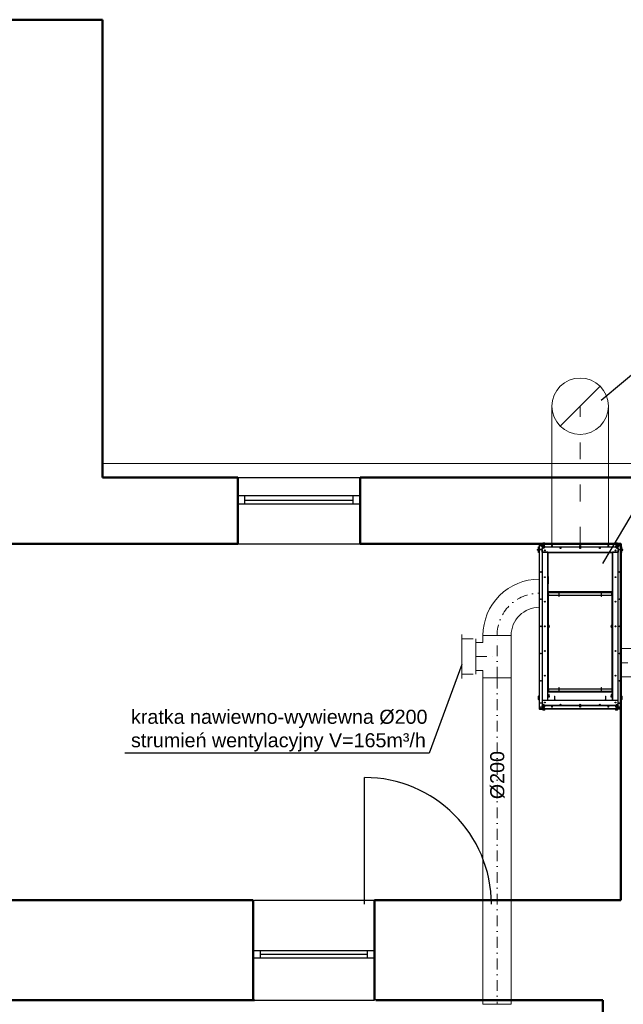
# Model space of a CAD drawing. Header units: millimetres. Extents: x 10990 to 23188, y -38075 to -27370.
# Tile 10 of 29: x 14418 to 14846, y -28069 to -27370. Entities that reach past the tile are written whole.
import ezdxf
from ezdxf.enums import TextEntityAlignment as Align

# ---------------------------------------------------------------- set-up
doc = ezdxf.new("R2010")
doc.units = ezdxf.units.MM
doc.linetypes.add('ACAD_ISO03W100', pattern=[30, 12, -18])
doc.linetypes.add('DASHDOT', pattern=[25.4, 12.7, -6.35, 0, -6.35])
for name, color, linetype, lineweight in [('2DL_PRO_n', 90, 'Continuous', 15), ('2DS_PLS_kan', 30, 'Continuous', 25), ('CP_AXISAC', 7, 'DASHDOT', 15), ('CP_AXISHS', 7, 'DASHDOT', 15), ('Przekrój', 180, 'Continuous', 50)]:
    doc.layers.add(name, color=color, linetype=linetype, lineweight=lineweight)
for name, color, linetype in [('Drzwi', 32, 'Continuous'), ('Okna', 40, 'Continuous'), ('Opis okno', 50, 'Continuous'), ('Widokowa', 94, 'Continuous')]:
    doc.layers.add(name, color=color, linetype=linetype)
doc.styles.add('Arial', font='arial.ttf')
doc.styles.add('CP_ATTR', font='ROMANS.SHX')

# ---------------------------------------------------------------- blocks, each defined once
blk = doc.blocks.new('RDLAC025f9mm8ut')
for p, q in [((0, 0.625), (0, -0.625)), ((-1, -0.5), (-1, 0.5)), ((-0.8, 0.5), (0, 0.5)), ((0, -0.5), (-0.8, -0.5))]:
    blk.add_line(p, q)
at = {"linetype": 'ByBlock', "style": 'CP_ATTR', "flags": 9}
for tag, p in [('NAME', (-0.092, -0.018)), ('NUMBER', (-0.092, -0.018)), ('GROUP', (-0.092, -0.018)), ('ARTICLE', (-0.092, -0.019)), ('CHARACTER', (-0.092, -0.019)), ('TEMPERATURE', (-0.092, -0.018)), ('FLOW', (-0.092, -0.018)), ('PRODUCT-TYPE', (-0.092, -0.019)), ('ORDER-NO', (-0.092, -0.019)), ('PRODUCER', (-0.092, -0.019)), ('PN', (-0.091, -0.018)), ('OTHER', (-0.091, -0.018)), ('DN', (-0.091, -0.019)), ('POWER', (-0.091, -0.019)), ('VOLTAGE', (-0.091, -0.019))]:
    blk.add_attdef(tag, text='', height=0.00005, dxfattribs=at).set_placement(p, align=Align.MIDDLE_LEFT)
blk = doc.blocks.new('*U1757')
at = {"ltscale": 0.6}
for p, q in [((5, 15), (5, 15)), ((5, 15), (25, 15)), ((5, 10), (5, 15)), ((25, 15), (25, 15)), ((25, 10), (25, 15)), ((0, -10), (0, 10)), ((0, 10), (0, 10)), ((0, 10), (5, 10)), ((30, 10), (25, 10)), ((30, 10), (30, 10)), ((30, 10), (30, -10)), ((0, -10), (0, -10)), ((0, -10), (30, -10)), ((30, -10), (30, -10))]:
    blk.add_line(p, q, dxfattribs=at)
at = {"layer": 'CP_AXISHS', "ltscale": 0.6}
for p, q in [((15, 15), (15, 0)), ((0, 0), (30, 0))]:
    blk.add_line(p, q, dxfattribs=at)
at = {"linetype": 'ByBlock', "ltscale": 0.6, "style": 'CP_ATTR', "flags": 9}
for tag in ['NAME', 'PRODUCER', 'PRODUCT-TYPE', 'ARTICLE', 'FLOW', 'OTHER']:
    blk.add_attdef(tag, (0, 0), '', height=0.0001, dxfattribs=at)
blk = doc.blocks.new('*U1768')
at = {"ltscale": 0.6}
for p, q in [((20, 30), (20, 30)), ((20, 30), (40, 30)), ((40, 30), (40, 30)), ((0, -10), (0, 10)), ((0, 10), (0, 10)), ((0, -10), (0, -10))]:
    blk.add_line(p, q, dxfattribs=at)
for radius in [40, 20]:
    blk.add_arc((0, 30), radius, 270, 0, dxfattribs=at)
at = {"layer": 'CP_AXISAC', "ltscale": 0.6}
blk.add_arc((0, 30), 30, 270, 0, dxfattribs=at)
at = {"linetype": 'ByBlock', "ltscale": 0.6, "style": 'CP_ATTR', "flags": 9}
for tag in ['NAME', 'PRODUCER', 'PRODUCT-TYPE', 'ARTICLE', 'FLOW', 'OTHER']:
    blk.add_attdef(tag, (0, 0), '', height=0.0001, dxfattribs=at)
blk = doc.blocks.new('*U1774')
at = {"ltscale": 0.6}
for p, q in [((0, -10), (0, 10)), ((0, 10), (231.87, 10)), ((231.87, 10), (231.87, -10)), ((231.87, -10), (0, -10))]:
    blk.add_line(p, q, dxfattribs=at)
at = {"layer": 'CP_AXISAC', "ltscale": 0.6}
blk.add_line((0, 0), (231.87, 0), dxfattribs=at)
at = {"linetype": 'ByBlock', "ltscale": 0.6, "style": 'CP_ATTR', "flags": 9}
for tag in ['NAME', 'PRODUCER', 'PRODUCT-TYPE', 'ARTICLE', 'FLOW', 'OTHER']:
    blk.add_attdef(tag, (0, 0), '', height=0.0001, dxfattribs=at)
blk = doc.blocks.new('*U1775')
at = {"ltscale": 0.6}
for p, q in [((0, -10), (0, 10)), ((0, 10), (66.08, 10)), ((66.08, 10), (66.08, -10)), ((66.08, -10), (0, -10))]:
    blk.add_line(p, q, dxfattribs=at)
at = {"layer": 'CP_AXISAC', "ltscale": 0.6}
blk.add_line((0, 0), (66.08, 0), dxfattribs=at)
at = {"linetype": 'ByBlock', "ltscale": 0.6, "style": 'CP_ATTR', "flags": 9}
for tag in ['NAME', 'PRODUCER', 'PRODUCT-TYPE', 'ARTICLE', 'FLOW', 'OTHER']:
    blk.add_attdef(tag, (0, 0), '', height=0.0001, dxfattribs=at)

msp = doc.modelspace()

# ---------------------------------------------------------------- linework, layer by layer
at = {"color": 7, "linetype": 'Continuous'}
for p, q in [((14786.17, -27742.29), (14786.17, -27742.3)), ((14786.17, -27742.3), (14786.17, -27742.34)), ((14786.17, -27742.34), (14786.24, -27742.34)), ((14786.17, -27742.34), (14786.17, -27742.41)), ((14786.17, -27742.41), (14786.17, -27746.31)), ((14786.34, -27742.12), (14788.26, -27742.12)), ((14786.34, -27742.17), (14786.34, -27742.12)), ((14786.34, -27742.17), (14786.34, -27742.24)), ((14786.34, -27742.17), (14788.11, -27742.17)), ((14786.34, -27742.24), (14788.11, -27742.24)), ((14786.34, -27742.32), (14786.34, -27742.26)), ((14786.34, -27742.26), (14788.11, -27742.26)), ((14786.34, -27746.31), (14786.34, -27742.32)), ((14786.64, -27742.26), (14786.64, -27742.24)), ((14788.11, -27742.24), (14788.11, -27742.17)), ((14788.11, -27742.17), (14788.31, -27742.17)), ((14788.31, -27742.24), (14788.11, -27742.24)), ((14788.26, -27742.12), (14788.31, -27742.12)), ((14788.31, -27742.12), (14788.31, -27742.17)), ((14788.31, -27742.17), (14788.31, -27742.24)), ((14788.31, -27742.24), (14788.41, -27742.24)), ((14788.31, -27742.46), (14788.31, -27743.86)), ((14788.41, -27742.34), (14788.41, -27742.17)), ((14842.21, -27742.17), (14788.41, -27742.17)), ((14788.41, -27743.04), (14788.41, -27742.34)), ((14788.41, -27742.34), (14842.21, -27742.34)), ((14788.59, -27741.97), (14788.59, -27742.17)), ((14790.49, -27741.97), (14788.59, -27741.97)), ((14789.24, -27743.24), (14788.61, -27743.24)), ((14788.67, -27741.93), (14788.67, -27741.97)), ((14788.67, -27741.93), (14790.42, -27741.93)), ((14789.1, -27741.42), (14789.98, -27741.42)), ((14790.42, -27741.97), (14790.42, -27741.93)), ((14790.49, -27742.17), (14790.49, -27741.97)), ((14840.13, -27741.97), (14840.13, -27742.17)), ((14842.03, -27741.97), (14840.13, -27741.97)), ((14840.21, -27741.93), (14840.21, -27741.97)), ((14840.21, -27741.93), (14841.96, -27741.93)), ((14840.64, -27741.42), (14841.52, -27741.42)), ((14842.01, -27743.24), (14841.38, -27743.24)), ((14841.96, -27741.97), (14841.96, -27741.93)), ((14842.03, -27742.17), (14842.03, -27741.97)), ((14842.21, -27742.17), (14842.21, -27742.34)), ((14842.21, -27742.24), (14842.31, -27742.24)), ((14842.21, -27743.04), (14842.21, -27742.34)), ((14842.31, -27742.17), (14842.31, -27742.12)), ((14842.31, -27742.12), (14842.36, -27742.12)), ((14842.31, -27742.24), (14842.31, -27742.17)), ((14842.31, -27742.17), (14842.51, -27742.17)), ((14842.51, -27742.24), (14842.31, -27742.24)), ((14842.31, -27743.86), (14842.31, -27742.46)), ((14844.28, -27742.12), (14842.36, -27742.12)), ((14842.51, -27742.17), (14842.51, -27742.24)), ((14842.51, -27742.17), (14844.28, -27742.17)), ((14842.51, -27742.24), (14844.28, -27742.24)), ((14842.51, -27742.26), (14844.28, -27742.26)), ((14843.98, -27742.24), (14843.98, -27742.26)), ((14844.28, -27742.17), (14844.28, -27742.12)), ((14844.28, -27742.17), (14844.28, -27742.24)), ((14844.28, -27742.26), (14844.28, -27742.32)), ((14844.28, -27742.32), (14844.28, -27746.31)), ((14844.45, -27742.34), (14844.38, -27742.34)), ((14844.45, -27742.29), (14844.45, -27742.3)), ((14844.45, -27742.34), (14844.45, -27742.3)), ((14844.45, -27742.41), (14844.45, -27742.34)), ((14844.45, -27746.31), (14844.45, -27742.41)), ((14785.07, -27746.21), (14785.47, -27745.96)), ((14785.07, -27746.71), (14785.07, -27746.21)), ((14785.47, -27746.96), (14785.07, -27746.71)), ((14785.47, -27745.96), (14785.67, -27745.96)), ((14785.67, -27746.96), (14785.47, -27746.96)), ((14785.67, -27745.96), (14785.67, -27744.46)), ((14785.67, -27744.46), (14786.17, -27744.46)), ((14785.67, -27748.46), (14785.67, -27746.96)), ((14786.17, -27748.46), (14785.67, -27748.46)), ((14786.17, -27746.31), (14786.17, -27746.33)), ((14786.34, -27746.31), (14786.17, -27746.31)), ((14786.17, -27746.33), (14786.17, -27855.29)), ((14786.17, -27746.33), (14786.34, -27746.33)), ((14786.24, -27746.31), (14786.24, -27746.33)), ((14786.34, -27746.31), (14788.11, -27746.31)), ((14786.34, -27855.29), (14786.34, -27746.33)), ((14788.11, -27746.33), (14786.34, -27746.33)), ((14786.64, -27746.33), (14786.64, -27746.31)), ((14788.31, -27744.61), (14788.31, -27746.11)), ((14788.31, -27746.53), (14788.31, -27855.09)), ((14788.41, -27748.04), (14788.41, -27745.43)), ((14788.41, -27748.54), (14788.41, -27853.08)), ((14788.61, -27745.23), (14789.11, -27745.23)), ((14792.27, -27748.24), (14788.61, -27748.24)), ((14792.14, -27748.34), (14788.61, -27748.34)), ((14788.84, -27744.01), (14789.24, -27743.77)), ((14788.84, -27744.01), (14788.84, -27744.47)), ((14789.24, -27744.7), (14788.84, -27744.47)), ((14789.24, -27743.77), (14789.64, -27744.01)), ((14789.24, -27744.7), (14789.64, -27744.47)), ((14789.64, -27744.47), (14789.64, -27744.01)), ((14790.24, -27744.27), (14790.24, -27744.24)), ((14840.3, -27744.57), (14790.32, -27744.57)), ((14840.18, -27744.47), (14790.44, -27744.47)), ((14791.84, -27744.47), (14791.84, -27744.57)), ((14791.84, -27748.24), (14791.84, -27748.34)), ((14792.14, -27748.34), (14792.14, -27853.28)), ((14792.14, -27748.34), (14792.31, -27748.34)), ((14792.24, -27744.47), (14792.24, -27744.57)), ((14792.24, -27748.34), (14792.24, -27748.24)), ((14792.24, -27748.31), (14792.29, -27748.31)), ((14792.34, -27748.24), (14792.27, -27748.24)), ((14792.29, -27748.31), (14792.29, -27748.24)), ((14792.34, -27748.31), (14792.29, -27748.31)), ((14792.31, -27748.31), (14792.31, -27748.31)), ((14792.31, -27748.48), (14792.31, -27748.31)), ((14838.31, -27748.31), (14792.31, -27748.31)), ((14792.31, -27748.48), (14838.31, -27748.48)), ((14792.31, -27748.48), (14792.31, -27765.26)), ((14792.32, -27748.03), (14792.36, -27748.03)), ((14792.32, -27748.19), (14792.32, -27748.03)), ((14792.32, -27748.04), (14792.34, -27748.04)), ((14792.34, -27748.04), (14792.34, -27748.24)), ((14792.34, -27748.04), (14792.36, -27748.04)), ((14792.34, -27748.31), (14792.34, -27748.24)), ((14792.36, -27748.24), (14792.34, -27748.24)), ((14792.36, -27748.31), (14792.34, -27748.31)), ((14792.36, -27748.03), (14792.36, -27748.14)), ((14792.36, -27748.14), (14838.26, -27748.14)), ((14792.36, -27748.14), (14792.36, -27748.31)), ((14838.26, -27748.31), (14792.36, -27748.31)), ((14792.64, -27744.57), (14792.64, -27744.47)), ((14792.81, -27748.31), (14792.81, -27748.31)), ((14837.81, -27748.31), (14837.81, -27748.31)), ((14837.98, -27744.47), (14837.98, -27744.57)), ((14838.26, -27748.03), (14838.3, -27748.03)), ((14838.26, -27748.14), (14838.26, -27748.03)), ((14838.26, -27748.04), (14838.28, -27748.04)), ((14838.26, -27748.31), (14838.26, -27748.14)), ((14838.28, -27748.24), (14838.26, -27748.24)), ((14838.28, -27748.31), (14838.26, -27748.31)), ((14838.28, -27748.24), (14838.28, -27748.04)), ((14838.28, -27748.04), (14838.3, -27748.04)), ((14838.28, -27748.31), (14838.28, -27748.24)), ((14838.35, -27748.24), (14838.28, -27748.24)), ((14838.33, -27748.31), (14838.28, -27748.31)), ((14838.3, -27748.03), (14838.3, -27748.19)), ((14838.31, -27748.31), (14838.31, -27748.31)), ((14838.31, -27748.31), (14838.31, -27748.48)), ((14838.31, -27748.34), (14838.48, -27748.34)), ((14838.31, -27765.26), (14838.31, -27748.48)), ((14838.33, -27748.24), (14838.33, -27748.31)), ((14838.38, -27748.31), (14838.33, -27748.31)), ((14842.01, -27748.24), (14838.35, -27748.24)), ((14838.38, -27744.57), (14838.38, -27744.47)), ((14838.38, -27748.24), (14838.38, -27748.34)), ((14838.48, -27853.28), (14838.48, -27748.34)), ((14842.01, -27748.34), (14838.48, -27748.34)), ((14838.78, -27744.57), (14838.78, -27744.47)), ((14838.78, -27748.34), (14838.78, -27748.24)), ((14840.38, -27744.24), (14840.38, -27744.27)), ((14840.98, -27744.01), (14841.38, -27743.77)), ((14840.98, -27744.01), (14840.98, -27744.47)), ((14841.38, -27744.7), (14840.98, -27744.47)), ((14841.38, -27743.77), (14841.78, -27744.01)), ((14841.38, -27744.7), (14841.78, -27744.47)), ((14841.38, -27745.24), (14842.01, -27745.24)), ((14841.78, -27744.47), (14841.78, -27744.01)), ((14842.21, -27745.44), (14842.21, -27748.04)), ((14842.21, -27853.08), (14842.21, -27748.54)), ((14842.31, -27746.11), (14842.31, -27744.61)), ((14842.31, -27855.09), (14842.31, -27746.53)), ((14842.51, -27746.31), (14844.28, -27746.31)), ((14842.51, -27746.33), (14844.28, -27746.33)), ((14843.98, -27746.31), (14843.98, -27746.33)), ((14844.45, -27746.31), (14844.28, -27746.31)), ((14844.28, -27746.33), (14844.28, -27855.29)), ((14844.28, -27746.33), (14844.45, -27746.33)), ((14844.38, -27746.33), (14844.38, -27746.31)), ((14844.95, -27744.46), (14844.45, -27744.46)), ((14844.45, -27746.31), (14844.45, -27746.33)), ((14844.45, -27855.29), (14844.45, -27746.33)), ((14844.45, -27748.46), (14844.95, -27748.46)), ((14844.95, -27745.96), (14844.95, -27744.46)), ((14845.15, -27745.96), (14844.95, -27745.96)), ((14844.95, -27746.96), (14845.15, -27746.96)), ((14844.95, -27748.46), (14844.95, -27746.96)), ((14845.55, -27746.21), (14845.15, -27745.96)), ((14845.15, -27746.96), (14845.55, -27746.71)), ((14845.55, -27746.71), (14845.55, -27746.21)), ((14792.31, -27770.66), (14792.31, -27765.26)), ((14792.31, -27765.46), (14792.48, -27765.46)), ((14792.48, -27770.46), (14792.31, -27770.46)), ((14792.31, -27770.66), (14792.31, -27776.39)), ((14792.35, -27765.46), (14792.35, -27765.34)), ((14792.35, -27770.58), (14792.35, -27770.46)), ((14792.71, -27765.36), (14792.41, -27765.36)), ((14792.71, -27770.56), (14792.41, -27770.56)), ((14792.45, -27765.36), (14792.45, -27765.46)), ((14792.45, -27770.46), (14792.45, -27770.56)), ((14792.48, -27765.46), (14792.48, -27770.46)), ((14792.71, -27765.46), (14792.48, -27765.46)), ((14792.71, -27770.46), (14792.48, -27770.46)), ((14792.71, -27765.46), (14792.71, -27765.36)), ((14792.71, -27770.56), (14792.71, -27770.46)), ((14837.91, -27765.36), (14837.91, -27765.46)), ((14838.21, -27765.36), (14837.91, -27765.36)), ((14837.91, -27765.46), (14838.14, -27765.46)), ((14838.14, -27770.46), (14837.91, -27770.46)), ((14837.91, -27770.46), (14837.91, -27770.56)), ((14837.91, -27770.56), (14838.21, -27770.56)), ((14838.14, -27770.46), (14838.14, -27765.46)), ((14838.14, -27765.46), (14838.31, -27765.46)), ((14838.31, -27770.46), (14838.14, -27770.46)), ((14838.21, -27765.46), (14838.21, -27765.36)), ((14838.21, -27770.56), (14838.21, -27770.46)), ((14838.31, -27765.26), (14838.31, -27770.66)), ((14838.31, -27776.39), (14838.31, -27770.66)), ((14838.31, -27776.39), (14792.31, -27776.39)), ((14792.31, -27776.55), (14792.31, -27776.39)), ((14792.31, -27853.28), (14792.31, -27776.55)), ((14792.31, -27776.56), (14838.31, -27776.56)), ((14792.31, -27776.57), (14792.81, -27776.57)), ((14792.31, -27776.59), (14792.81, -27776.59)), ((14792.56, -27776.93), (14792.56, -27800.06)), ((14792.81, -27776.93), (14792.56, -27776.93)), ((14792.81, -27776.76), (14792.81, -27776.56)), ((14793.11, -27776.76), (14792.81, -27776.76)), ((14792.81, -27776.76), (14792.81, -27776.96)), ((14792.81, -27778.26), (14792.81, -27776.96)), ((14800.2, -27776.96), (14792.81, -27776.96)), ((14793.11, -27776.56), (14793.11, -27776.76)), ((14793.11, -27776.76), (14837.51, -27776.76)), ((14800.2, -27776.92), (14800.2, -27779.4)), ((14800.31, -27776.92), (14800.2, -27776.92)), ((14800.42, -27776.92), (14800.31, -27776.92)), ((14800.42, -27779.4), (14800.42, -27776.92)), ((14830.2, -27776.96), (14800.42, -27776.96)), ((14830.2, -27776.92), (14830.2, -27779.4)), ((14830.31, -27776.92), (14830.2, -27776.92)), ((14830.42, -27776.92), (14830.31, -27776.92)), ((14830.42, -27779.4), (14830.42, -27776.92)), ((14837.81, -27776.96), (14830.42, -27776.96)), ((14837.51, -27776.76), (14837.51, -27776.56)), ((14837.81, -27776.76), (14837.51, -27776.76)), ((14837.81, -27776.56), (14837.81, -27776.76)), ((14837.81, -27776.57), (14838.31, -27776.57)), ((14837.81, -27776.59), (14838.31, -27776.59)), ((14837.81, -27776.96), (14837.81, -27776.76)), ((14838.06, -27776.93), (14837.81, -27776.93)), ((14837.81, -27778.26), (14837.81, -27776.96)), ((14838.06, -27800.06), (14838.06, -27776.93)), ((14838.31, -27776.39), (14838.31, -27776.55)), ((14838.31, -27776.55), (14838.31, -27853.28)), ((14793.11, -27778.56), (14800.2, -27778.56)), ((14800.2, -27779.4), (14800.26, -27779.62)), ((14800.2, -27779.4), (14800.42, -27779.4)), ((14800.36, -27779.62), (14800.26, -27779.62)), ((14800.36, -27779.62), (14800.42, -27779.4)), ((14800.42, -27778.56), (14830.2, -27778.56)), ((14830.2, -27779.4), (14830.26, -27779.62)), ((14830.2, -27779.4), (14830.42, -27779.4)), ((14830.36, -27779.62), (14830.26, -27779.62)), ((14830.36, -27779.62), (14830.42, -27779.4)), ((14830.42, -27778.56), (14837.51, -27778.56)), ((14790.43, -27800.7), (14790.06, -27800.7)), ((14790.06, -27800.92), (14790.43, -27800.92)), ((14792.31, -27800.06), (14793.03, -27800.06)), ((14792.31, -27801.56), (14793.03, -27801.56)), ((14792.56, -27801.56), (14792.56, -27846.93)), ((14793.03, -27800.06), (14793.03, -27801.56)), ((14793.03, -27800.06), (14793.15, -27800.06)), ((14793.03, -27801.56), (14793.15, -27801.56)), ((14793.31, -27800.75), (14793.31, -27800.86)), ((14837.31, -27800.86), (14837.31, -27800.75)), ((14837.59, -27800.06), (14837.47, -27800.06)), ((14837.59, -27801.56), (14837.47, -27801.56)), ((14837.59, -27801.56), (14837.59, -27800.06)), ((14838.31, -27800.06), (14837.59, -27800.06)), ((14838.31, -27801.56), (14837.59, -27801.56)), ((14838.06, -27846.93), (14838.06, -27801.56)), ((14840.57, -27800.7), (14840.2, -27800.7)), ((14840.2, -27800.92), (14840.57, -27800.92)), ((14792.31, -27830.07), (14792.56, -27830.07)), ((14792.56, -27830.2), (14792.31, -27830.2)), ((14792.34, -27830.2), (14792.34, -27847.33)), ((14838.06, -27830.07), (14838.31, -27830.07)), ((14838.31, -27830.2), (14838.06, -27830.2)), ((14838.28, -27847.33), (14838.28, -27830.2)), ((14792.34, -27847.43), (14792.34, -27847.48)), ((14792.36, -27847.31), (14838.26, -27847.31)), ((14792.36, -27847.31), (14792.36, -27847.41)), ((14792.36, -27853.18), (14792.36, -27847.41)), ((14838.26, -27847.41), (14792.36, -27847.41)), ((14792.56, -27846.93), (14792.81, -27846.93)), ((14792.81, -27845.61), (14792.81, -27846.91)), ((14792.81, -27846.91), (14792.81, -27847.11)), ((14792.81, -27846.91), (14800.2, -27846.91)), ((14792.81, -27847.31), (14792.81, -27847.11)), ((14792.81, -27847.11), (14793.11, -27847.11)), ((14800.2, -27845.31), (14793.11, -27845.31)), ((14793.11, -27847.11), (14793.11, -27847.31)), ((14837.51, -27847.11), (14793.11, -27847.11)), ((14800.26, -27844.25), (14800.2, -27844.47)), ((14800.2, -27844.47), (14800.2, -27846.95)), ((14800.42, -27844.47), (14800.2, -27844.47)), ((14800.2, -27846.95), (14800.42, -27846.95)), ((14800.26, -27844.25), (14800.36, -27844.25)), ((14800.42, -27844.47), (14800.36, -27844.25)), ((14800.36, -27844.25), (14800.36, -27844.25)), ((14800.42, -27846.95), (14800.42, -27844.47)), ((14830.2, -27845.31), (14800.42, -27845.31)), ((14800.42, -27846.91), (14830.2, -27846.91)), ((14830.26, -27844.25), (14830.2, -27844.47)), ((14830.2, -27844.47), (14830.2, -27846.95)), ((14830.42, -27844.47), (14830.2, -27844.47)), ((14830.2, -27846.95), (14830.42, -27846.95)), ((14830.26, -27844.25), (14830.36, -27844.25)), ((14830.42, -27844.47), (14830.36, -27844.25)), ((14830.36, -27844.25), (14830.36, -27844.25)), ((14830.42, -27846.95), (14830.42, -27844.47)), ((14837.51, -27845.31), (14830.42, -27845.31)), ((14830.42, -27846.91), (14837.81, -27846.91)), ((14837.51, -27847.31), (14837.51, -27847.11)), ((14837.51, -27847.11), (14837.81, -27847.11)), ((14837.81, -27845.61), (14837.81, -27846.91)), ((14837.81, -27847.11), (14837.81, -27846.91)), ((14837.81, -27846.93), (14838.06, -27846.93)), ((14837.81, -27847.11), (14837.81, -27847.31)), ((14838.26, -27847.41), (14838.26, -27847.31)), ((14838.26, -27853.18), (14838.26, -27847.41)), ((14838.28, -27847.48), (14838.28, -27847.43)), ((14785.97, -27850.11), (14785.77, -27850.31)), ((14785.77, -27852.71), (14785.77, -27850.31)), ((14785.77, -27852.71), (14785.97, -27852.91)), ((14786.17, -27850.11), (14785.97, -27850.11)), ((14785.97, -27852.91), (14785.97, -27850.11)), ((14785.97, -27852.91), (14786.17, -27852.91)), ((14788.41, -27853.58), (14788.41, -27856.18)), ((14788.61, -27853.28), (14792.14, -27853.28)), ((14792.27, -27853.38), (14788.61, -27853.38)), ((14791.84, -27853.28), (14791.84, -27853.38)), ((14792.31, -27853.28), (14792.14, -27853.28)), ((14792.24, -27853.38), (14792.24, -27853.28)), ((14792.24, -27853.31), (14792.29, -27853.31)), ((14792.27, -27853.38), (14792.34, -27853.38)), ((14792.29, -27853.38), (14792.29, -27853.31)), ((14792.29, -27853.31), (14792.34, -27853.31)), ((14792.31, -27853.21), (14792.35, -27853.23)), ((14792.31, -27853.21), (14792.36, -27853.21)), ((14792.31, -27853.28), (14792.31, -27853.31)), ((14792.32, -27853.58), (14792.32, -27853.43)), ((14792.36, -27853.58), (14792.32, -27853.58)), ((14792.34, -27853.58), (14792.32, -27853.58)), ((14792.34, -27853.31), (14792.34, -27853.38)), ((14792.34, -27853.31), (14792.36, -27853.31)), ((14792.34, -27853.38), (14792.36, -27853.38)), ((14792.34, -27853.38), (14792.34, -27853.58)), ((14792.36, -27853.58), (14792.34, -27853.58)), ((14792.36, -27853.18), (14792.36, -27853.24)), ((14792.36, -27853.18), (14796.96, -27853.18)), ((14792.36, -27853.31), (14792.36, -27853.24)), ((14792.36, -27853.24), (14792.86, -27853.24)), ((14792.36, -27853.31), (14838.26, -27853.31)), ((14792.36, -27853.31), (14792.36, -27853.48)), ((14792.36, -27853.48), (14792.36, -27853.58)), ((14838.26, -27853.48), (14792.36, -27853.48)), ((14792.86, -27853.24), (14792.86, -27853.31)), ((14792.86, -27853.24), (14837.76, -27853.24)), ((14793.05, -27849.34), (14793.05, -27850.39)), ((14793.12, -27849.23), (14793.07, -27849.29)), ((14793.25, -27849.29), (14793.2, -27849.23)), ((14793.27, -27850.39), (14793.27, -27849.34)), ((14797.26, -27850.38), (14797.2, -27850.6)), ((14797.2, -27850.6), (14797.2, -27853.08)), ((14797.42, -27850.6), (14797.2, -27850.6)), ((14797.2, -27853.08), (14797.42, -27853.08)), ((14797.26, -27850.38), (14797.36, -27850.38)), ((14797.42, -27850.6), (14797.36, -27850.38)), ((14797.36, -27850.38), (14797.36, -27850.38)), ((14797.42, -27853.08), (14797.42, -27850.6)), ((14797.66, -27853.18), (14832.96, -27853.18)), ((14833.26, -27850.38), (14833.2, -27850.6)), ((14833.2, -27850.6), (14833.2, -27853.08)), ((14833.42, -27850.6), (14833.2, -27850.6)), ((14833.2, -27853.08), (14833.42, -27853.08)), ((14833.26, -27850.38), (14833.36, -27850.38)), ((14833.42, -27850.6), (14833.36, -27850.38)), ((14833.36, -27850.38), (14833.36, -27850.38)), ((14833.42, -27853.08), (14833.42, -27850.6)), ((14833.66, -27853.18), (14838.26, -27853.18)), ((14837.35, -27849.34), (14837.35, -27850.39)), ((14837.42, -27849.23), (14837.37, -27849.29)), ((14837.55, -27849.29), (14837.5, -27849.23)), ((14837.57, -27850.39), (14837.57, -27849.34)), ((14837.76, -27853.31), (14837.76, -27853.24)), ((14837.76, -27853.24), (14838.26, -27853.24)), ((14838.26, -27853.24), (14838.26, -27853.18)), ((14838.26, -27853.21), (14838.31, -27853.21)), ((14838.26, -27853.24), (14838.26, -27853.31)), ((14838.26, -27853.48), (14838.26, -27853.31)), ((14838.26, -27853.31), (14838.28, -27853.31)), ((14838.26, -27853.38), (14838.28, -27853.38)), ((14838.26, -27853.58), (14838.26, -27853.48)), ((14838.3, -27853.58), (14838.26, -27853.58)), ((14838.28, -27853.58), (14838.26, -27853.58)), ((14838.27, -27853.23), (14838.31, -27853.21)), ((14838.28, -27853.31), (14838.28, -27853.38)), ((14838.28, -27853.31), (14838.33, -27853.31)), ((14838.28, -27853.58), (14838.28, -27853.38)), ((14838.28, -27853.38), (14838.35, -27853.38)), ((14838.3, -27853.58), (14838.28, -27853.58)), ((14838.3, -27853.43), (14838.3, -27853.58)), ((14838.48, -27853.28), (14838.31, -27853.28)), ((14838.31, -27853.28), (14838.31, -27853.31)), ((14838.33, -27853.31), (14838.33, -27853.38)), ((14838.38, -27853.31), (14838.33, -27853.31)), ((14842.01, -27853.38), (14838.35, -27853.38)), ((14838.38, -27853.28), (14838.38, -27853.38)), ((14838.48, -27853.28), (14842.01, -27853.28)), ((14838.78, -27853.38), (14838.78, -27853.28)), ((14842.21, -27856.18), (14842.21, -27853.58)), ((14844.65, -27850.11), (14844.45, -27850.11)), ((14844.45, -27852.91), (14844.65, -27852.91)), ((14844.85, -27850.31), (14844.65, -27850.11)), ((14844.65, -27850.11), (14844.65, -27851.51)), ((14844.65, -27851.51), (14844.65, -27852.91)), ((14844.65, -27852.91), (14844.85, -27852.71)), ((14844.85, -27850.31), (14844.85, -27851.51)), ((14844.85, -27851.51), (14844.85, -27852.71)), ((14786.34, -27855.29), (14786.17, -27855.29)), ((14786.17, -27855.29), (14786.17, -27855.31)), ((14786.17, -27855.31), (14786.17, -27859.21)), ((14786.17, -27855.31), (14786.34, -27855.31)), ((14786.17, -27859.21), (14786.17, -27859.28)), ((14786.17, -27859.28), (14786.24, -27859.28)), ((14786.17, -27859.28), (14786.17, -27859.31)), ((14786.17, -27859.33), (14786.17, -27859.31)), ((14786.24, -27855.29), (14786.24, -27855.31)), ((14788.11, -27855.29), (14786.34, -27855.29)), ((14786.34, -27859.29), (14786.34, -27855.31)), ((14788.11, -27855.31), (14786.34, -27855.31)), ((14786.34, -27859.36), (14786.34, -27859.29)), ((14788.11, -27859.36), (14786.34, -27859.36)), ((14786.34, -27859.45), (14786.34, -27859.38)), ((14788.11, -27859.38), (14786.34, -27859.38)), ((14788.11, -27859.45), (14786.34, -27859.45)), ((14786.34, -27859.45), (14786.34, -27859.5)), ((14786.34, -27859.5), (14788.26, -27859.5)), ((14786.64, -27855.31), (14786.64, -27855.29)), ((14786.64, -27859.38), (14786.64, -27859.36)), ((14788.11, -27859.45), (14788.11, -27859.38)), ((14788.11, -27859.38), (14788.31, -27859.38)), ((14788.31, -27859.45), (14788.11, -27859.45)), ((14788.31, -27859.5), (14788.26, -27859.5)), ((14788.31, -27855.51), (14788.31, -27857)), ((14788.31, -27857.75), (14788.31, -27859.16)), ((14788.31, -27859.38), (14788.31, -27859.45)), ((14788.41, -27859.38), (14788.31, -27859.38)), ((14788.31, -27859.45), (14788.31, -27859.5)), ((14788.41, -27858.58), (14788.41, -27859.28)), ((14788.41, -27859.45), (14788.41, -27859.28)), ((14842.21, -27859.28), (14788.41, -27859.28)), ((14788.41, -27859.45), (14842.21, -27859.45)), ((14788.59, -27859.45), (14788.59, -27859.65)), ((14788.59, -27859.65), (14790.49, -27859.65)), ((14789.24, -27856.38), (14788.61, -27856.38)), ((14788.61, -27858.38), (14789.24, -27858.38)), ((14788.67, -27859.65), (14788.67, -27859.69)), ((14789.21, -27859.69), (14788.67, -27859.69)), ((14788.84, -27857.15), (14789.24, -27856.91)), ((14788.84, -27857.15), (14788.84, -27857.61)), ((14789.24, -27857.84), (14788.84, -27857.61)), ((14789.37, -27860.2), (14789.1, -27860.2)), ((14790.42, -27859.69), (14789.21, -27859.69)), ((14789.24, -27856.91), (14789.64, -27857.15)), ((14789.24, -27857.84), (14789.64, -27857.61)), ((14789.98, -27860.2), (14789.37, -27860.2)), ((14789.64, -27857.61), (14789.64, -27857.15)), ((14790.24, -27857.38), (14790.24, -27857.35)), ((14840.3, -27857.05), (14790.32, -27857.05)), ((14790.42, -27859.69), (14790.42, -27859.65)), ((14840.18, -27857.15), (14790.44, -27857.15)), ((14790.49, -27859.65), (14790.49, -27859.45)), ((14791.84, -27857.05), (14791.84, -27857.15)), ((14792.24, -27857.05), (14792.24, -27857.15)), ((14792.64, -27857.15), (14792.64, -27857.05)), ((14837.98, -27857.05), (14837.98, -27857.15)), ((14838.38, -27857.15), (14838.38, -27857.05)), ((14838.78, -27857.15), (14838.78, -27857.05)), ((14840.13, -27859.45), (14840.13, -27859.65)), ((14840.13, -27859.65), (14842.03, -27859.65)), ((14840.21, -27859.65), (14840.21, -27859.69)), ((14840.75, -27859.69), (14840.21, -27859.69)), ((14840.38, -27857.35), (14840.38, -27857.38)), ((14840.91, -27860.2), (14840.64, -27860.2)), ((14841.96, -27859.69), (14840.75, -27859.69)), ((14841.52, -27860.2), (14840.91, -27860.2)), ((14840.98, -27857.15), (14841.38, -27856.91)), ((14840.98, -27857.15), (14840.98, -27857.61)), ((14841.38, -27857.84), (14840.98, -27857.61)), ((14842.01, -27856.38), (14841.38, -27856.38)), ((14841.38, -27856.91), (14841.78, -27857.15)), ((14841.38, -27857.84), (14841.78, -27857.61)), ((14841.38, -27858.38), (14842.01, -27858.38)), ((14841.78, -27857.61), (14841.78, -27857.15)), ((14841.96, -27859.69), (14841.96, -27859.65)), ((14842.03, -27859.65), (14842.03, -27859.45)), ((14842.21, -27858.58), (14842.21, -27859.28)), ((14842.21, -27859.28), (14842.21, -27859.45)), ((14842.31, -27859.38), (14842.21, -27859.38)), ((14842.31, -27857), (14842.31, -27855.51)), ((14842.31, -27859.16), (14842.31, -27857.75)), ((14842.31, -27859.45), (14842.31, -27859.38)), ((14842.31, -27859.38), (14842.51, -27859.38)), ((14842.51, -27859.45), (14842.31, -27859.45)), ((14842.31, -27859.5), (14842.31, -27859.45)), ((14842.36, -27859.5), (14842.31, -27859.5)), ((14844.28, -27859.5), (14842.36, -27859.5)), ((14842.51, -27855.29), (14844.28, -27855.29)), ((14844.28, -27855.31), (14842.51, -27855.31)), ((14844.28, -27859.36), (14842.51, -27859.36)), ((14842.51, -27859.38), (14842.51, -27859.45)), ((14844.28, -27859.38), (14842.51, -27859.38)), ((14844.28, -27859.45), (14842.51, -27859.45)), ((14843.98, -27855.29), (14843.98, -27855.31)), ((14843.98, -27859.36), (14843.98, -27859.38)), ((14844.45, -27855.29), (14844.28, -27855.29)), ((14844.28, -27855.31), (14844.28, -27859.29)), ((14844.28, -27855.31), (14844.45, -27855.31)), ((14844.28, -27859.29), (14844.28, -27859.36)), ((14844.28, -27859.45), (14844.28, -27859.38)), ((14844.28, -27859.45), (14844.28, -27859.5)), ((14844.38, -27855.31), (14844.38, -27855.29)), ((14844.45, -27859.28), (14844.38, -27859.28)), ((14844.45, -27855.31), (14844.45, -27855.29)), ((14844.45, -27859.21), (14844.45, -27855.31)), ((14844.45, -27859.28), (14844.45, -27859.21)), ((14844.45, -27859.31), (14844.45, -27859.28)), ((14844.45, -27859.33), (14844.45, -27859.31))]:
    msp.add_line(p, q, dxfattribs=at)
at = {"color": 7, "linetype": 'Continuous', "flags": 128}
for points in [[(14786.22, -27746.31), (14786.22, -27746.31), (14786.24, -27746.32)], [(14844.38, -27746.32), (14844.4, -27746.31), (14844.4, -27746.31)], [(14792.31, -27847.36), (14792.34, -27847.34), (14792.36, -27847.32)], [(14792.36, -27847.49), (14792.32, -27847.48), (14792.31, -27847.47)], [(14838.26, -27847.32), (14838.29, -27847.34), (14838.31, -27847.36)], [(14838.31, -27847.47), (14838.31, -27847.48), (14838.26, -27847.49)], [(14793.05, -27850.1), (14793.04, -27850.1), (14792.93, -27850.15), (14792.84, -27850.23), (14792.77, -27850.32), (14792.75, -27850.43), (14792.76, -27850.54), (14792.8, -27850.65), (14792.88, -27850.74), (14792.98, -27850.8), (14793.1, -27850.83), (14793.22, -27850.83), (14793.34, -27850.8), (14793.44, -27850.74), (14793.52, -27850.65), (14793.56, -27850.54), (14793.57, -27850.43), (14793.55, -27850.32), (14793.48, -27850.23), (14793.39, -27850.15), (14793.28, -27850.1), (14793.27, -27850.1)], [(14793.16, -27849.3), (14793.18, -27849.29), (14793.2, -27849.28), (14793.21, -27849.27), (14793.21, -27849.25), (14793.21, -27849.23), (14793.2, -27849.22), (14793.18, -27849.21), (14793.16, -27849.21), (14793.14, -27849.21), (14793.12, -27849.22), (14793.11, -27849.23), (14793.11, -27849.25), (14793.11, -27849.27), (14793.12, -27849.28), (14793.14, -27849.29), (14793.16, -27849.3)], [(14837.35, -27850.1), (14837.34, -27850.1), (14837.23, -27850.15), (14837.14, -27850.23), (14837.07, -27850.32), (14837.05, -27850.43), (14837.06, -27850.54), (14837.1, -27850.65), (14837.18, -27850.74), (14837.28, -27850.8), (14837.4, -27850.83), (14837.52, -27850.83), (14837.64, -27850.8), (14837.74, -27850.74), (14837.82, -27850.65), (14837.86, -27850.54), (14837.87, -27850.43), (14837.85, -27850.32), (14837.78, -27850.23), (14837.69, -27850.15), (14837.58, -27850.1), (14837.57, -27850.1)], [(14837.46, -27849.3), (14837.48, -27849.29), (14837.5, -27849.28), (14837.51, -27849.27), (14837.51, -27849.25), (14837.51, -27849.23), (14837.5, -27849.22), (14837.48, -27849.21), (14837.46, -27849.21), (14837.44, -27849.21), (14837.42, -27849.22), (14837.41, -27849.23), (14837.41, -27849.25), (14837.41, -27849.27), (14837.42, -27849.28), (14837.44, -27849.29), (14837.46, -27849.3)], [(14786.24, -27855.29), (14786.22, -27855.31), (14786.22, -27855.31)], [(14844.4, -27855.31), (14844.4, -27855.31), (14844.38, -27855.29)]]:
    msp.add_lwpolyline(points, dxfattribs=at)
at = {"color": 7, "linetype": 'Continuous'}
for centre, radius in [((14787.37, -27743.51), 0.275), ((14787.37, -27743.51), 0.265), ((14787.37, -27743.51), 0.215), ((14843.25, -27743.51), 0.275), ((14843.25, -27743.51), 0.265), ((14843.25, -27743.51), 0.215), ((14785.57, -27746.46), 0.2), ((14789.24, -27744.24), 0.8), ((14789.24, -27744.24), 0.7), ((14790.24, -27746.81), 0.275), ((14790.24, -27746.81), 0.215), ((14795.31, -27743.67), 0.275), ((14795.31, -27743.67), 0.215), ((14801.31, -27745.24), 0.275), ((14801.31, -27745.24), 0.215), ((14815.31, -27743.67), 0.275), ((14815.31, -27745.24), 0.275), ((14815.31, -27743.67), 0.215), ((14815.31, -27745.24), 0.215), ((14829.31, -27745.24), 0.275), ((14829.31, -27745.24), 0.215), ((14835.31, -27743.67), 0.275), ((14835.31, -27743.67), 0.215), ((14840.38, -27746.81), 0.275), ((14840.38, -27746.81), 0.215), ((14841.38, -27744.24), 0.8), ((14841.38, -27744.24), 0.7), ((14845.05, -27746.46), 0.2), ((14787.37, -27762.21), 0.275), ((14787.37, -27762.21), 0.215), ((14843.25, -27762.21), 0.275), ((14843.25, -27762.21), 0.215), ((14790.24, -27765.81), 0.275), ((14790.24, -27765.81), 0.215), ((14840.38, -27765.81), 0.275), ((14840.38, -27765.81), 0.215), ((14787.37, -27781.51), 0.275), ((14787.37, -27781.51), 0.215), ((14790.24, -27783.31), 0.275), ((14790.24, -27783.31), 0.215), ((14840.38, -27783.31), 0.275), ((14840.38, -27783.31), 0.215), ((14843.25, -27781.51), 0.275), ((14843.25, -27781.51), 0.215), ((14787.37, -27800.81), 0.275), ((14787.37, -27800.81), 0.215), ((14790.24, -27800.81), 0.275), ((14790.24, -27800.81), 0.215), ((14840.38, -27800.81), 0.275), ((14840.38, -27800.81), 0.215), ((14843.25, -27800.81), 0.275), ((14843.25, -27800.81), 0.215), ((14787.37, -27820.11), 0.275), ((14787.37, -27820.11), 0.215), ((14790.24, -27818.31), 0.275), ((14790.24, -27818.31), 0.215), ((14840.38, -27818.31), 0.275), ((14840.38, -27818.31), 0.215), ((14843.25, -27820.11), 0.275), ((14843.25, -27820.11), 0.215), ((14787.37, -27839.41), 0.275), ((14787.37, -27839.41), 0.215), ((14790.24, -27835.81), 0.275), ((14790.24, -27835.81), 0.215), ((14840.38, -27835.81), 0.275), ((14840.38, -27835.81), 0.215), ((14843.25, -27839.41), 0.275), ((14843.25, -27839.41), 0.215), ((14790.24, -27854.81), 0.275), ((14790.24, -27854.81), 0.215), ((14840.38, -27854.81), 0.275), ((14840.38, -27854.81), 0.215), ((14787.37, -27858.11), 0.275), ((14787.37, -27858.11), 0.265), ((14787.37, -27858.11), 0.215), ((14789.24, -27857.38), 0.8), ((14789.24, -27857.38), 0.7), ((14795.31, -27857.95), 0.275), ((14795.31, -27857.95), 0.215), ((14801.31, -27856.38), 0.275), ((14801.31, -27856.38), 0.215), ((14815.31, -27856.38), 0.275), ((14815.31, -27857.95), 0.275), ((14815.31, -27856.38), 0.215), ((14815.31, -27857.95), 0.215), ((14829.31, -27856.38), 0.275), ((14829.31, -27856.38), 0.215), ((14835.31, -27857.95), 0.275), ((14835.31, -27857.95), 0.215), ((14841.38, -27857.38), 0.8), ((14841.38, -27857.38), 0.7), ((14843.25, -27858.11), 0.275), ((14843.25, -27858.11), 0.265), ((14843.25, -27858.11), 0.215)]:
    msp.add_circle(centre, radius, dxfattribs=at)
for centre, radius, start, end in [((14786.34, -27742.29), 0.17, 90, 180), ((14786.34, -27742.34), 0.17, 90, 180), ((14786.36, -27742.58), 0.255, 94.8295, 138.76227), ((14786.34, -27742.34), 0.1, 90, 180), ((14788.11, -27742.46), 0.2, 0, 90), ((14788.26, -27742.17), 0.05, 0, 90), ((14788.61, -27743.04), 0.2, 180, 270), ((14789.54, -27742.23), 0.927, 118.17585, 160.79689), ((14789.24, -27744.24), 1, 0, 90), ((14789.54, -27742.23), 0.927, 19.20311, 61.82415), ((14841.08, -27742.23), 0.927, 118.17585, 160.79689), ((14841.38, -27744.24), 1, 90, 180), ((14841.08, -27742.23), 0.927, 19.20311, 61.82415), ((14842.01, -27743.04), 0.2, 270, 0), ((14842.36, -27742.17), 0.05, 90, 180), ((14842.51, -27742.46), 0.2, 90, 180), ((14844.28, -27742.29), 0.17, 0, 90), ((14844.28, -27742.34), 0.17, 0, 90), ((14844.28, -27742.34), 0.1, 0, 90), ((14844.26, -27742.58), 0.255, 41.23773, 85.1705), ((14788.11, -27746.11), 0.2, 270, 0), ((14788.11, -27746.53), 0.2, 0, 90), ((14789.24, -27744.24), 1, 158.96053, 201.03947), ((14788.26, -27743.86), 0.05, 338.96053, 0), ((14788.26, -27744.61), 0.05, 0, 21.03947), ((14788.61, -27745.43), 0.2, 90, 180), ((14788.61, -27748.04), 0.2, 180, 270), ((14788.61, -27748.54), 0.2, 90, 180), ((14789.24, -27744.24), 0.401, 120, 180), ((14789.24, -27744.24), 0.401, 180, 240), ((14789.24, -27744.24), 0.401, 60, 120), ((14789.24, -27744.24), 0.401, 240, 300), ((14789.24, -27744.24), 1, 262.68376, 333.78973), ((14789.24, -27744.24), 0.401, 0, 60), ((14789.24, -27744.24), 0.401, 300, 0), ((14790.32, -27744.77), 0.2, 90, 153.78973), ((14790.44, -27744.27), 0.2, 180, 270), ((14792.27, -27748.19), 0.05, 270, 0), ((14838.35, -27748.19), 0.05, 180, 270), ((14840.18, -27744.27), 0.2, 270, 0), ((14840.3, -27744.77), 0.2, 26.21027, 90), ((14841.38, -27744.24), 1, 206.21027, 270), ((14841.38, -27744.24), 0.401, 120, 180), ((14841.38, -27744.24), 0.401, 180, 240), ((14841.38, -27744.24), 0.401, 60, 120), ((14841.38, -27744.24), 0.401, 240, 300), ((14841.38, -27744.24), 0.401, 0, 60), ((14841.38, -27744.24), 0.401, 300, 0), ((14842.01, -27745.44), 0.2, 0, 90), ((14842.01, -27748.04), 0.2, 270, 0), ((14842.01, -27748.54), 0.2, 0, 90), ((14842.36, -27743.86), 0.05, 180, 201.03947), ((14841.38, -27744.24), 1, 338.96053, 21.03947), ((14842.36, -27744.61), 0.05, 158.96053, 180), ((14842.51, -27746.11), 0.2, 180, 270), ((14842.51, -27746.53), 0.2, 90, 180), ((14792.41, -27765.26), 0.1, 180, 270), ((14792.41, -27770.66), 0.1, 90, 180), ((14838.21, -27765.26), 0.1, 270, 0), ((14838.21, -27770.66), 0.1, 0, 90), ((14793.11, -27778.26), 0.3, 180, 270), ((14800.31, -27776.34), 0.59, 225.39973, 259.35961), ((14800.31, -27776.34), 0.59, 280.64039, 314.60027), ((14830.31, -27776.34), 0.59, 225.39973, 259.35961), ((14830.31, -27776.34), 0.59, 280.64039, 314.60027), ((14837.51, -27778.26), 0.3, 270, 0), ((14791.52, -27800.8), 1.79, 1.41772, 24.46488), ((14791.52, -27800.82), 1.79, 335.53512, 358.58228), ((14839.1, -27800.8), 1.79, 155.53512, 178.58228), ((14839.1, -27800.82), 1.79, 181.41772, 204.46488), ((14792.43, -27847.48), 0.1, 134.427, 180), ((14793.11, -27845.61), 0.3, 90, 180), ((14800.31, -27847.53), 0.59, 100.64039, 134.60027), ((14800.31, -27847.53), 0.59, 45.39973, 79.35961), ((14830.31, -27847.53), 0.59, 100.64039, 134.60027), ((14830.31, -27847.53), 0.59, 45.39973, 79.35961), ((14837.51, -27845.61), 0.3, 0, 90), ((14838.19, -27847.48), 0.1, 0, 45.573), ((14788.11, -27855.09), 0.2, 270, 0), ((14788.61, -27853.08), 0.2, 180, 270), ((14788.61, -27853.58), 0.2, 90, 180), ((14792.27, -27853.43), 0.05, 0, 90), ((14793.15, -27849.34), 0.0989, 144.76229, 274.90537), ((14793.16, -27850.39), 0.109, 183.78398, 356.21602), ((14793.17, -27849.34), 0.0989, 265.09463, 35.23771), ((14797.31, -27853.66), 0.59, 100.64039, 134.60027), ((14797.31, -27853.66), 0.59, 45.39973, 79.35961), ((14833.31, -27853.66), 0.59, 100.64039, 134.60027), ((14833.31, -27853.66), 0.59, 45.39973, 79.35961), ((14837.45, -27849.34), 0.0989, 144.76229, 274.90537), ((14837.46, -27850.39), 0.109, 183.78398, 356.21602), ((14837.47, -27849.34), 0.0989, 265.09463, 35.23771), ((14838.35, -27853.43), 0.05, 90, 180), ((14842.01, -27853.08), 0.2, 270, 0), ((14842.01, -27853.58), 0.2, 0, 90), ((14842.51, -27855.09), 0.2, 180, 270), ((14786.36, -27859.04), 0.255, 221.23773, 265.1705), ((14786.34, -27859.28), 0.17, 180, 270), ((14786.34, -27859.33), 0.17, 180, 270), ((14786.34, -27859.28), 0.1, 180, 270), ((14788.11, -27855.51), 0.2, 0, 90), ((14788.11, -27859.16), 0.2, 270, 0), ((14789.24, -27857.38), 1, 158.96053, 201.03947), ((14788.26, -27859.45), 0.05, 270, 0), ((14788.26, -27857), 0.05, 338.96053, 0), ((14788.26, -27857.75), 0.05, 0, 21.03947), ((14788.61, -27856.18), 0.2, 180, 270), ((14788.61, -27858.58), 0.2, 90, 180), ((14789.54, -27859.38), 0.927, 199.20311, 241.82415), ((14789.24, -27857.38), 0.401, 120, 180), ((14789.24, -27857.38), 0.401, 180, 240), ((14789.24, -27857.38), 0.401, 60, 120), ((14789.24, -27857.38), 0.401, 240, 300), ((14789.24, -27857.38), 1, 26.21027, 90), ((14789.24, -27857.38), 1, 270, 0), ((14789.24, -27857.38), 0.401, 0, 60), ((14789.24, -27857.38), 0.401, 300, 0), ((14789.54, -27859.38), 0.927, 298.17585, 340.79689), ((14790.32, -27856.85), 0.2, 206.21027, 270), ((14790.44, -27857.35), 0.2, 90, 180), ((14840.18, -27857.35), 0.2, 0, 90), ((14841.08, -27859.38), 0.927, 199.20311, 241.82415), ((14840.3, -27856.85), 0.2, 270, 333.78973), ((14841.38, -27857.38), 1, 180, 270), ((14841.38, -27857.38), 1, 90, 153.78973), ((14841.38, -27857.38), 0.401, 120, 180), ((14841.38, -27857.38), 0.401, 180, 240), ((14841.38, -27857.38), 0.401, 60, 120), ((14841.38, -27857.38), 0.401, 240, 300), ((14841.08, -27859.38), 0.927, 298.17585, 340.79689), ((14841.38, -27857.38), 0.401, 0, 60), ((14841.38, -27857.38), 0.401, 300, 0), ((14842.01, -27856.18), 0.2, 270, 0), ((14842.01, -27858.58), 0.2, 0, 90), ((14842.51, -27855.51), 0.2, 90, 180), ((14842.36, -27857), 0.05, 180, 201.03947), ((14841.38, -27857.38), 1, 338.96053, 21.03947), ((14842.36, -27857.75), 0.05, 158.96053, 180), ((14842.51, -27859.16), 0.2, 180, 270), ((14842.36, -27859.45), 0.05, 180, 270), ((14844.26, -27859.04), 0.255, 274.8295, 318.76227), ((14844.28, -27859.28), 0.17, 270, 0), ((14844.28, -27859.28), 0.1, 270, 0), ((14844.28, -27859.33), 0.17, 270, 0)]:
    msp.add_arc(centre, radius, start, end, dxfattribs=at)
at = {"layer": '2DL_PRO_n'}
for p, q in [((14801.17, -27658.66), (14829.45, -27630.37)), ((14795.31, -27742.17), (14795.31, -27644.51)), ((14835.31, -27742.17), (14835.31, -27644.51))]:
    msp.add_line(p, q, dxfattribs=at)
at = {"layer": '2DL_PRO_n', "linetype": 'ACAD_ISO03W100'}
msp.add_line((14815.31, -27742.17), (14815.31, -27644.51), dxfattribs=at)
at = {"layer": '2DL_PRO_n'}
msp.add_circle((14815.31, -27644.51), 20, dxfattribs=at)
at = {"layer": '2DS_PLS_kan', "lineweight": 25}
for p, q in [((14830.1, -27640.34), (14888.64, -27591.15)), ((14831.4, -27756.07), (14892.02, -27653.71)), ((14731.27, -27827.83), (14708.11, -27890.75)), ((14708.11, -27890.75), (14492.03, -27890.75))]:
    msp.add_line(p, q, dxfattribs=at)
at = {"layer": 'Drzwi'}
msp.add_line((14662.28, -27998.12), (14662.28, -27908.12), dxfattribs=at)
msp.add_arc((14662.22, -27998.18), 90.06, 0.03706, 89.96294, dxfattribs=at)
at = {"layer": 'Okna'}
for p, q in [((14669.28, -28031.12), (14583.28, -28031.12)), ((14583.28, -28036.12), (14669.28, -28036.12)), ((14588.28, -28031.12), (14588.28, -28036.12)), ((14588.28, -28033.62), (14664.28, -28033.62)), ((14664.28, -28036.12), (14664.28, -28031.12))]:
    msp.add_line(p, q, dxfattribs=at)
at = {"layer": 'Opis okno'}
for p, q in [((14659.28, -27708.12), (14572.28, -27708.12)), ((14577.28, -27714.12), (14577.28, -27708.12)), ((14654.28, -27714.12), (14654.28, -27708.12)), ((14659.28, -27714.12), (14572.28, -27714.12)), ((14577.28, -27711.12), (14654.28, -27711.12))]:
    msp.add_line(p, q, dxfattribs=at)
at = {"layer": 'Przekrój'}
for p, q in [((14183.28, -27370.12), (14476.28, -27370.12)), ((14476.28, -27370.12), (14476.28, -27695.12)), ((14476.28, -27695.12), (14572.28, -27695.12)), ((14572.28, -27742.12), (14572.28, -27695.12)), ((14572.28, -27742.12), (14572.28, -27695.12)), ((14572.28, -27739.12), (14572.28, -27695.12)), ((14659.28, -27695.12), (14880.28, -27695.12)), ((14659.28, -27695.12), (14659.28, -27742.12)), ((14070.28, -27742.12), (14572.28, -27742.12)), ((14659.28, -27742.12), (14844.28, -27742.12)), ((14844.28, -27742.12), (14844.28, -27995.12)), ((14583.28, -27995.12), (14347.28, -27995.12)), ((14583.28, -27995.12), (14583.28, -28066.12)), ((14669.28, -28066.12), (14669.28, -27995.12)), ((14844.28, -27995.12), (14669.28, -27995.12)), ((14669.28, -28066.12), (14669.28, -28036.12)), ((14584.28, -28066.12), (14348.28, -28066.12)), ((14831.28, -28066.12), (14670.28, -28066.12)), ((14831.28, -28635.12), (14831.28, -28066.12))]:
    msp.add_line(p, q, dxfattribs=at)
at = {"layer": 'Przekrój', "lineweight": 20}
msp.add_line((14476.28, -27685.12), (15691.28, -27685.12), dxfattribs=at)
at = {"layer": 'Widokowa'}
for p, q in [((14572.28, -27695.12), (14659.28, -27695.12)), ((14572.28, -27742.12), (14659.28, -27742.12)), ((14584.28, -27995.12), (14669.28, -27995.12)), ((14584.28, -28066.12), (14669.28, -28066.12))]:
    msp.add_line(p, q, dxfattribs=at)

# ---------------------------------------------------------------- block references
at = {"layer": '2DL_PRO_n', "xscale": -1, "zscale": 20, "rotation": 270}
msp.add_blockref('*U1768', (14756.34, -27807.25), dxfattribs=at)
at = {"layer": '2DL_PRO_n', "xscale": 10, "yscale": 25, "zscale": 25, "rotation": 180}
msp.add_blockref('RDLAC025f9mm8ut', (14731.34, -27822.25), dxfattribs=at)
at = {"layer": '2DL_PRO_n', "zscale": 20, "rotation": 89.99999999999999}
msp.add_blockref('*U1757', (14756.34, -27837.25), dxfattribs=at)
at = {"layer": '2DL_PRO_n'}
for name, p, rotation in [('*U1775', (14910.53, -27826.63), 180), ('*U1774', (14756.34, -27837.25), 270.0000000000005)]:
    msp.add_blockref(name, p, dxfattribs=dict(at, rotation=rotation))

# ---------------------------------------------------------------- texts
at = {"layer": '2DS_PLS_kan', "style": 'Arial'}
msp.add_text('%%C200', height=10, rotation=90, dxfattribs=at).set_placement((14761.44, -27923.49, 0))
at = {"layer": '2DS_PLS_kan', "insert": (14496.54, -27874.83), "char_height": 10, "width": 218.2602, "attachment_point": 4, "style": 'Arial'}
msp.add_mtext('kratka nawiewno-wywiewna %%C200\\Pstrumień wentylacyjny V=165m³/h', dxfattribs=at)

doc.saveas('drawing.dxf')
